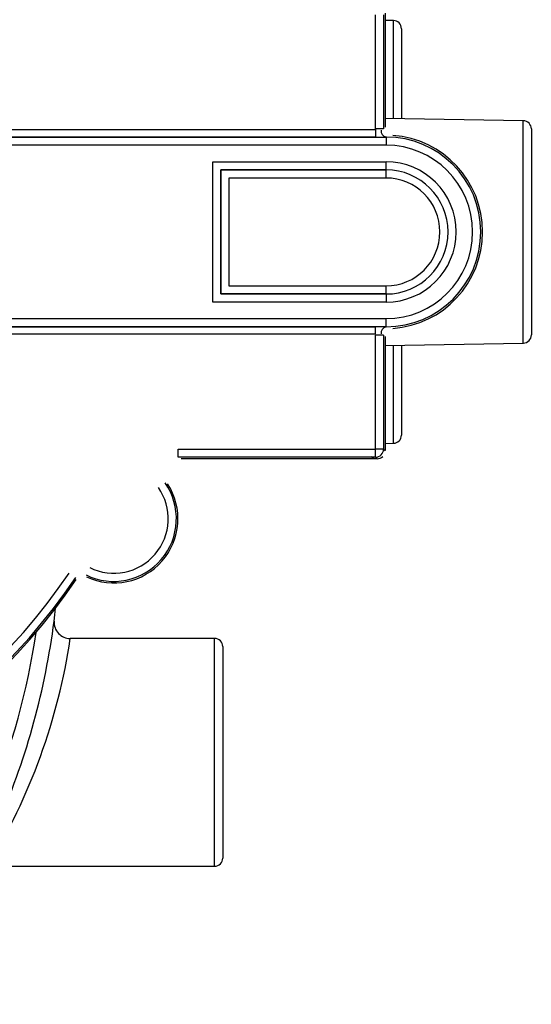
# Model space of a CAD drawing. Header units: inches. Extents: x 136.3 to 172.2, y 89.4 to 124.6.
# Tile 9 of 12: x 164.3 to 172.2, y 95.1 to 110.3. Entities that reach past the tile are written whole.
import ezdxf

# ---------------------------------------------------------------- set-up
doc = ezdxf.new("R2010")
doc.units = ezdxf.units.IN
doc.header["$MEASUREMENT"] = 0
doc.layers.add('N0', color=255, linetype='Continuous')

msp = doc.modelspace()

# ---------------------------------------------------------------- linework, layer by layer
at = {"layer": 'N0', "color": 255}
for p, q in [((169.836, 108.623), (169.836, 110.385)), ((169.961, 110.385), (169.961, 108.623)), ((169.985, 110.409), (169.985, 108.646)), ((170.113, 110.295), (169.985, 110.298)), ((170.113, 108.782), (170.113, 110.295)), ((170.237, 110.17), (170.237, 108.78)), ((172.123, 108.747), (169.985, 108.784)), ((164.012, 108.612), (169.836, 108.612)), ((169.961, 108.623), (169.836, 108.623)), ((169.836, 108.612), (169.836, 108.496)), ((172.123, 105.313), (172.123, 108.747)), ((172.247, 108.621), (172.247, 105.439)), ((164.012, 108.496), (169.999, 108.496)), ((169.836, 108.496), (164.012, 108.496)), ((169.999, 108.496), (169.999, 108.497)), ((169.999, 108.496), (169.999, 108.37)), ((169.999, 108.37), (164.063, 108.37)), ((167.319, 105.945), (167.319, 108.115)), ((167.319, 108.115), (169.999, 108.115)), ((169.999, 107.989), (169.999, 108.115)), ((167.444, 107.989), (167.444, 106.071)), ((169.999, 107.989), (167.444, 107.989)), ((167.445, 107.989), (167.444, 107.989)), ((167.445, 106.071), (167.445, 107.989)), ((167.445, 107.989), (169.999, 107.989)), ((167.57, 107.863), (167.57, 106.197)), ((169.999, 107.863), (167.57, 107.863)), ((169.999, 107.989), (169.999, 107.989)), ((169.999, 107.863), (169.999, 107.989)), ((167.57, 106.197), (169.999, 106.197)), ((169.999, 106.071), (169.999, 106.197)), ((167.444, 106.071), (169.999, 106.071)), ((167.445, 106.071), (167.444, 106.071)), ((169.999, 106.071), (167.445, 106.071)), ((169.999, 106.071), (169.999, 105.945)), ((169.999, 106.071), (169.999, 106.071)), ((169.999, 105.945), (167.319, 105.945)), ((164.063, 105.69), (169.999, 105.69)), ((169.999, 105.564), (169.999, 105.69)), ((169.999, 105.564), (164.012, 105.564)), ((164.012, 105.564), (169.836, 105.564)), ((169.836, 105.448), (164.012, 105.448)), ((169.836, 105.448), (169.836, 105.564)), ((169.961, 105.437), (169.836, 105.437)), ((169.836, 103.675), (169.836, 105.437)), ((169.961, 105.437), (169.961, 103.675)), ((169.999, 105.564), (169.999, 105.563)), ((169.985, 105.414), (169.985, 103.651)), ((169.985, 105.276), (172.123, 105.313)), ((170.113, 103.765), (170.113, 105.278)), ((170.237, 105.28), (170.237, 103.89)), ((169.985, 103.762), (170.113, 103.765)), ((166.786, 103.55), (166.786, 103.675)), ((166.786, 103.675), (169.836, 103.675)), ((169.836, 103.55), (169.836, 103.675)), ((169.961, 103.675), (169.836, 103.675)), ((169.961, 103.675), (169.985, 103.651)), ((169.836, 103.55), (166.786, 103.55)), ((169.86, 103.526), (166.832, 103.526)), ((169.86, 103.526), (169.836, 103.55)), ((167.347, 100.749), (165.115, 100.749)), ((167.347, 97.231), (167.347, 100.749)), ((167.473, 100.623), (167.473, 97.357)), ((163.838, 97.231), (167.347, 97.231))]:
    msp.add_line(p, q, dxfattribs=at)
for points in [[(169.836, 108.612, 2.052268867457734e-289, 2.052268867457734e-289, 0), (169.836, 108.613, 2.052268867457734e-289, 2.052268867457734e-289, 0), (169.836, 108.615, 2.052268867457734e-289, 2.052268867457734e-289, 0), (169.836, 108.617, 2.052268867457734e-289, 2.052268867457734e-289, 0), (169.836, 108.618, 2.052268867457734e-289, 2.052268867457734e-289, 0), (169.836, 108.62, 2.052268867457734e-289, 2.052268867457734e-289, 0), (169.836, 108.622, 2.052268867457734e-289, 2.052268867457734e-289, 0), (169.836, 108.623, 2.052268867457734e-289, 2.052268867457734e-289, 0)], [(169.836, 108.612, 2.052268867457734e-289, 2.052268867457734e-289, -0.004576), (169.848, 108.611, 2.052268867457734e-289, 2.052268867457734e-289, 0.000281), (169.86, 108.611, 2.052268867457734e-289, 2.052268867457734e-289, -0.003608), (169.873, 108.61, 2.052268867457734e-289, 2.052268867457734e-289, -0.006794), (169.888, 108.609, 2.052268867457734e-289, 2.052268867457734e-289, -0.009208), (169.9, 108.608, 2.052268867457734e-289, 2.052268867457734e-289, -0.026429), (169.913, 108.605, 2.052268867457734e-289, 2.052268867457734e-289, -0.984125), (169.921, 108.603, 2.052268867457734e-289, 2.052268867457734e-289, 0)], [(169.961, 108.623, 2.052268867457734e-289, 2.052268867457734e-289, 0.154746), (169.967, 108.578, 2.052268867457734e-289, 2.052268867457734e-289, 0.047923), (169.975, 108.56, 2.052268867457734e-289, 2.052268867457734e-289, 0.035965), (169.987, 108.543, 2.052268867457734e-289, 2.052268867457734e-289, 0.029471), (169.999, 108.531, 2.052268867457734e-289, 2.052268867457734e-289, 0.030997), (170.011, 108.521, 2.052268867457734e-289, 2.052268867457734e-289, 0.051559), (170.031, 108.508, 2.052268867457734e-289, 2.052268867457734e-289, 0.050962), (170.08, 108.498, 2.052268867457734e-289, 2.052268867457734e-289, 0)], [(169.961, 108.623, 2.052268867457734e-289, 2.052268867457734e-289, 0), (169.964, 108.626, 2.052268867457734e-289, 2.052268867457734e-289, 0), (169.968, 108.63, 2.052268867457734e-289, 2.052268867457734e-289, 0), (169.972, 108.633, 2.052268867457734e-289, 2.052268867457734e-289, 0), (169.975, 108.636, 2.052268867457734e-289, 2.052268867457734e-289, 0), (169.979, 108.64, 2.052268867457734e-289, 2.052268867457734e-289, 0), (169.982, 108.643, 2.052268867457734e-289, 2.052268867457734e-289, 0), (169.985, 108.646, 2.052268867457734e-289, 2.052268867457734e-289, 0)], [(170.102, 108.521, 2.052268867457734e-289, 2.052268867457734e-289, -0.159677), (170.056, 108.53, 2.052268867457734e-289, 2.052268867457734e-289, -0.03255), (170.045, 108.536, 2.052268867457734e-289, 2.052268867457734e-289, -0.025336), (170.034, 108.544, 2.052268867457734e-289, 2.052268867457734e-289, -0.026964), (170.022, 108.555, 2.052268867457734e-289, 2.052268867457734e-289, -0.051274), (170.004, 108.576, 2.052268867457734e-289, 2.052268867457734e-289, -0.063285), (169.991, 108.602, 2.052268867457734e-289, 2.052268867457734e-289, -0.038649), (169.985, 108.646, 2.052268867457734e-289, 2.052268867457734e-289, 0)], [(169.999, 108.497, 2.052268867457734e-289, 2.052268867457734e-289, -0.999678), (169.983, 108.497, 2.052268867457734e-289, 2.052268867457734e-289, -0.000739), (169.958, 108.497, 2.052268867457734e-289, 2.052268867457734e-289, -0.0009), (169.934, 108.496, 2.052268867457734e-289, 2.052268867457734e-289, -0.001286), (169.907, 108.496, 2.052268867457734e-289, 2.052268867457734e-289, -0.000746), (169.881, 108.496, 2.052268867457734e-289, 2.052268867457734e-289, 0.00008), (169.858, 108.496, 2.052268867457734e-289, 2.052268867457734e-289, -0.000943), (169.836, 108.496, 2.052268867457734e-289, 2.052268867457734e-289, 0)], [(169.921, 108.603, 2.052268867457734e-289, 2.052268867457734e-289, -0.574892), (169.94, 108.599, 2.052268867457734e-289, 2.052268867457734e-289, -0.142368), (169.951, 108.591, 2.052268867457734e-289, 2.052268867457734e-289, -0.042652), (169.956, 108.583, 2.052268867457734e-289, 2.052268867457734e-289, -0.005204), (169.962, 108.574, 2.052268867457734e-289, 2.052268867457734e-289, 0.039519), (169.974, 108.555, 2.052268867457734e-289, 2.052268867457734e-289, 0.103758), (170.021, 108.513, 2.052268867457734e-289, 2.052268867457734e-289, -0.799638), (170.08, 108.498, 2.052268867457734e-289, 2.052268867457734e-289, 0)], [(170.08, 108.498, 2.052268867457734e-289, 2.052268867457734e-289, 0.993334), (170.069, 108.497, 2.052268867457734e-289, 2.052268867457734e-289, -0.006143), (170.059, 108.498, 2.052268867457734e-289, 2.052268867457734e-289, 0.002892), (170.045, 108.498, 2.052268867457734e-289, 2.052268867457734e-289, 0.002067), (170.033, 108.498, 2.052268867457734e-289, 2.052268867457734e-289, 0.000811), (170.021, 108.497, 2.052268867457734e-289, 2.052268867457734e-289, -0.000189), (170.009, 108.497, 2.052268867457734e-289, 2.052268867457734e-289, 0.97579), (169.999, 108.497, 2.052268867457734e-289, 2.052268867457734e-289, 0)], [(170.102, 108.521, 2.052268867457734e-289, 2.052268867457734e-289, 0.997209), (170.099, 108.518, 2.052268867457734e-289, 2.052268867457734e-289, 0.000171), (170.096, 108.515, 2.052268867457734e-289, 2.052268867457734e-289, 0.000686), (170.093, 108.511, 2.052268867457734e-289, 2.052268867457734e-289, 0.000903), (170.089, 108.508, 2.052268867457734e-289, 2.052268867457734e-289, 0.000397), (170.086, 108.504, 2.052268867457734e-289, 2.052268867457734e-289, -0.000389), (170.083, 108.501, 2.052268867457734e-289, 2.052268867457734e-289, 0.000382), (170.08, 108.498, 2.052268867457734e-289, 2.052268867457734e-289, 0)], [(167.319, 108.115, 2.052268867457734e-289, 2.052268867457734e-289, 0), (167.343, 108.09, 2.052268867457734e-289, 2.052268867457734e-289, 0), (167.366, 108.067, 2.052268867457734e-289, 2.052268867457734e-289, 0), (167.388, 108.045, 2.052268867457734e-289, 2.052268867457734e-289, 0), (167.407, 108.027, 2.052268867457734e-289, 2.052268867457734e-289, 0), (167.423, 108.011, 2.052268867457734e-289, 2.052268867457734e-289, 0), (167.434, 107.999, 2.052268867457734e-289, 2.052268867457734e-289, 0), (167.442, 107.992, 2.052268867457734e-289, 2.052268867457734e-289, 0), (167.444, 107.989, 2.052268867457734e-289, 2.052268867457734e-289, 0)], [(167.57, 107.863, 2.052268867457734e-289, 2.052268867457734e-289, 0), (167.546, 107.888, 2.052268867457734e-289, 2.052268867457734e-289, 0), (167.523, 107.911, 2.052268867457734e-289, 2.052268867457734e-289, 0), (167.501, 107.932, 2.052268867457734e-289, 2.052268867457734e-289, 0), (167.482, 107.951, 2.052268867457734e-289, 2.052268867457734e-289, 0), (167.466, 107.967, 2.052268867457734e-289, 2.052268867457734e-289, 0), (167.455, 107.979, 2.052268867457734e-289, 2.052268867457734e-289, 0), (167.447, 107.986, 2.052268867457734e-289, 2.052268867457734e-289, 0), (167.445, 107.989, 2.052268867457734e-289, 2.052268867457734e-289, 0)], [(167.445, 106.071, 2.052268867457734e-289, 2.052268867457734e-289, 0), (167.447, 106.074, 2.052268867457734e-289, 2.052268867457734e-289, 0), (167.455, 106.081, 2.052268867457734e-289, 2.052268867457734e-289, 0), (167.466, 106.093, 2.052268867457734e-289, 2.052268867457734e-289, 0), (167.482, 106.109, 2.052268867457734e-289, 2.052268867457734e-289, 0), (167.501, 106.128, 2.052268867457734e-289, 2.052268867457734e-289, 0), (167.523, 106.149, 2.052268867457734e-289, 2.052268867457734e-289, 0), (167.546, 106.172, 2.052268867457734e-289, 2.052268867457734e-289, 0), (167.57, 106.197, 2.052268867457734e-289, 2.052268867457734e-289, 0)], [(167.319, 105.945, 2.052268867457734e-289, 2.052268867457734e-289, 0), (167.343, 105.97, 2.052268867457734e-289, 2.052268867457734e-289, 0), (167.366, 105.993, 2.052268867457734e-289, 2.052268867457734e-289, 0), (167.388, 106.014, 2.052268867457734e-289, 2.052268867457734e-289, 0), (167.407, 106.033, 2.052268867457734e-289, 2.052268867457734e-289, 0), (167.423, 106.049, 2.052268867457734e-289, 2.052268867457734e-289, 0), (167.434, 106.061, 2.052268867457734e-289, 2.052268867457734e-289, 0), (167.442, 106.068, 2.052268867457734e-289, 2.052268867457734e-289, 0), (167.444, 106.071, 2.052268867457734e-289, 2.052268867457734e-289, 0)], [(169.836, 105.564, 2.052268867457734e-289, 2.052268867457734e-289, -0.999551), (169.85, 105.564, 2.052268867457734e-289, 2.052268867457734e-289, -0.000419), (169.877, 105.564, 2.052268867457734e-289, 2.052268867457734e-289, -0.000437), (169.901, 105.564, 2.052268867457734e-289, 2.052268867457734e-289, -0.000841), (169.926, 105.564, 2.052268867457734e-289, 2.052268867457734e-289, -0.00163), (169.954, 105.563, 2.052268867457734e-289, 2.052268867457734e-289, -0.000635), (169.975, 105.563, 2.052268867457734e-289, 2.052268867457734e-289, -0.00161), (169.999, 105.563, 2.052268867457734e-289, 2.052268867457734e-289, 0)], [(169.921, 105.457, 2.052268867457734e-289, 2.052268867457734e-289, -0.021049), (169.909, 105.454, 2.052268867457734e-289, 2.052268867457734e-289, -0.008391), (169.898, 105.452, 2.052268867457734e-289, 2.052268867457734e-289, -0.023293), (169.884, 105.45, 2.052268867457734e-289, 2.052268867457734e-289, -0.01113), (169.87, 105.45, 2.052268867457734e-289, 2.052268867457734e-289, -0.002575), (169.858, 105.449, 2.052268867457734e-289, 2.052268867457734e-289, 0.00671), (169.843, 105.449, 2.052268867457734e-289, 2.052268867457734e-289, 0.992563), (169.836, 105.448, 2.052268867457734e-289, 2.052268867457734e-289, 0)], [(169.836, 105.437, 2.052268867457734e-289, 2.052268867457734e-289, 0), (169.836, 105.438, 2.052268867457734e-289, 2.052268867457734e-289, 0), (169.836, 105.44, 2.052268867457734e-289, 2.052268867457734e-289, 0), (169.836, 105.442, 2.052268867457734e-289, 2.052268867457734e-289, 0), (169.836, 105.443, 2.052268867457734e-289, 2.052268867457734e-289, 0), (169.836, 105.445, 2.052268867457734e-289, 2.052268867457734e-289, 0), (169.836, 105.447, 2.052268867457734e-289, 2.052268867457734e-289, 0), (169.836, 105.448, 2.052268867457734e-289, 2.052268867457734e-289, 0)], [(170.08, 105.562, 2.052268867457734e-289, 2.052268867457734e-289, -0.855317), (170.038, 105.554, 2.052268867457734e-289, 2.052268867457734e-289, 0.058061), (170.006, 105.537, 2.052268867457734e-289, 2.052268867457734e-289, 0.027746), (169.993, 105.528, 2.052268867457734e-289, 2.052268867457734e-289, 0.03315), (169.982, 105.516, 2.052268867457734e-289, 2.052268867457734e-289, 0.044326), (169.97, 105.5, 2.052268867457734e-289, 2.052268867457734e-289, -0.010052), (169.961, 105.484, 2.052268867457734e-289, 2.052268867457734e-289, -0.182953), (169.921, 105.457, 2.052268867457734e-289, 2.052268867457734e-289, 0)], [(170.08, 105.562, 2.052268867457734e-289, 2.052268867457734e-289, 0.188985), (170.053, 105.559, 2.052268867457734e-289, 2.052268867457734e-289, 0.071973), (170.034, 105.553, 2.052268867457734e-289, 2.052268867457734e-289, 0.038655), (170.018, 105.544, 2.052268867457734e-289, 2.052268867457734e-289, 0.035523), (170.002, 105.532, 2.052268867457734e-289, 2.052268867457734e-289, 0.038612), (169.988, 105.517, 2.052268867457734e-289, 2.052268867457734e-289, 0.049624), (169.974, 105.497, 2.052268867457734e-289, 2.052268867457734e-289, 0.077659), (169.961, 105.437, 2.052268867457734e-289, 2.052268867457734e-289, 0)], [(169.985, 105.414, 2.052268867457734e-289, 2.052268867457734e-289, 0), (169.982, 105.417, 2.052268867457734e-289, 2.052268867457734e-289, 0), (169.979, 105.42, 2.052268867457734e-289, 2.052268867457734e-289, 0), (169.975, 105.424, 2.052268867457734e-289, 2.052268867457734e-289, 0), (169.972, 105.427, 2.052268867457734e-289, 2.052268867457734e-289, 0), (169.968, 105.43, 2.052268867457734e-289, 2.052268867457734e-289, 0), (169.964, 105.434, 2.052268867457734e-289, 2.052268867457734e-289, 0), (169.961, 105.437, 2.052268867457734e-289, 2.052268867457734e-289, 0)], [(169.985, 105.414, 2.052268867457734e-289, 2.052268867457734e-289, -0.13656), (169.989, 105.455, 2.052268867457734e-289, 2.052268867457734e-289, -0.049268), (169.995, 105.47, 2.052268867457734e-289, 2.052268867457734e-289, -0.031848), (170.004, 105.484, 2.052268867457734e-289, 2.052268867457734e-289, -0.035272), (170.017, 105.501, 2.052268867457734e-289, 2.052268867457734e-289, -0.051454), (170.037, 105.518, 2.052268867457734e-289, 2.052268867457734e-289, -0.061464), (170.062, 105.532, 2.052268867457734e-289, 2.052268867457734e-289, -0.030222), (170.102, 105.539, 2.052268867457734e-289, 2.052268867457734e-289, 0)], [(169.999, 105.563, 2.052268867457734e-289, 2.052268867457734e-289, 0.000547), (170.008, 105.563, 2.052268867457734e-289, 2.052268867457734e-289, -0.000518), (170.021, 105.563, 2.052268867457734e-289, 2.052268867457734e-289, 0.000305), (170.033, 105.563, 2.052268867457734e-289, 2.052268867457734e-289, 0.000981), (170.045, 105.562, 2.052268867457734e-289, 2.052268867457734e-289, 0.001705), (170.059, 105.562, 2.052268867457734e-289, 2.052268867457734e-289, -0.004049), (170.069, 105.562, 2.052268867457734e-289, 2.052268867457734e-289, -0.011841), (170.08, 105.562, 2.052268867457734e-289, 2.052268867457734e-289, 0)], [(170.08, 105.562, 2.052268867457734e-289, 2.052268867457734e-289, 0.99962), (170.082, 105.56, 2.052268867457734e-289, 2.052268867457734e-289, 0.000213), (170.085, 105.557, 2.052268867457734e-289, 2.052268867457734e-289, 0.000423), (170.089, 105.553, 2.052268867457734e-289, 2.052268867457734e-289, 0.000556), (170.093, 105.549, 2.052268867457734e-289, 2.052268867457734e-289, 0.00061), (170.097, 105.545, 2.052268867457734e-289, 2.052268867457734e-289, 0.000261), (170.1, 105.541, 2.052268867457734e-289, 2.052268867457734e-289, 0.999279), (170.102, 105.539, 2.052268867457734e-289, 2.052268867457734e-289, 0)], [(166.478, 103.082, 2.052268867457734e-289, 2.052268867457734e-289, -0.095152), (166.429, 103.161, 2.052268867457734e-289, 2.052268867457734e-289, -0.11886), (166.403, 103.279, 2.052268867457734e-289, 2.052268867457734e-289, -0.075791), (166.417, 103.405, 2.052268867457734e-289, 2.052268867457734e-289, -0.088911), (166.476, 103.525, 2.052268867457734e-289, 2.052268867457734e-289, -0.088335), (166.573, 103.618, 2.052268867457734e-289, 2.052268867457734e-289, -0.092857), (166.691, 103.669, 2.052268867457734e-289, 2.052268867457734e-289, 0.951624), (166.786, 103.675, 2.052268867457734e-289, 2.052268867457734e-289, 0)], [(166.786, 103.55, 2.052268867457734e-289, 2.052268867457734e-289, -0.9678), (166.722, 103.545, 2.052268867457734e-289, 2.052268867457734e-289, 0.075989), (166.658, 103.52, 2.052268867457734e-289, 2.052268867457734e-289, 0.0911), (166.587, 103.46, 2.052268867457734e-289, 2.052268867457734e-289, 0.074751), (166.549, 103.395, 2.052268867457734e-289, 2.052268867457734e-289, 0.078808), (166.531, 103.316, 2.052268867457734e-289, 2.052268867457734e-289, 0.137515), (166.547, 103.209, 2.052268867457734e-289, 2.052268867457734e-289, 0.064518), (166.581, 103.154, 2.052268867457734e-289, 2.052268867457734e-289, 0)], [(166.621, 103.138, 2.052268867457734e-289, 2.052268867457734e-289, -0.085879), (166.593, 103.187, 2.052268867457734e-289, 2.052268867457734e-289, -0.116416), (166.576, 103.257, 2.052268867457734e-289, 2.052268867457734e-289, -0.086363), (166.588, 103.353, 2.052268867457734e-289, 2.052268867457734e-289, -0.089099), (166.63, 103.432, 2.052268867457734e-289, 2.052268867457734e-289, -0.077074), (166.688, 103.486, 2.052268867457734e-289, 2.052268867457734e-289, -0.085414), (166.759, 103.519, 2.052268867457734e-289, 2.052268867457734e-289, 0.917532), (166.832, 103.526, 2.052268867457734e-289, 2.052268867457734e-289, 0)], [(166.786, 103.55, 2.052268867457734e-289, 2.052268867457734e-289, 0), (166.792, 103.547, 2.052268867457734e-289, 2.052268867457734e-289, 0), (166.799, 103.543, 2.052268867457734e-289, 2.052268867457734e-289, 0), (166.806, 103.539, 2.052268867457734e-289, 2.052268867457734e-289, 0), (166.812, 103.536, 2.052268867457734e-289, 2.052268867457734e-289, 0), (166.819, 103.532, 2.052268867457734e-289, 2.052268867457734e-289, 0), (166.826, 103.529, 2.052268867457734e-289, 2.052268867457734e-289, 0), (166.832, 103.526, 2.052268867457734e-289, 2.052268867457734e-289, 0)], [(166.581, 103.154, 2.052268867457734e-289, 2.052268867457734e-289, 0), (166.578, 103.153, 2.052268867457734e-289, 2.052268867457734e-289, 0), (166.572, 103.149, 2.052268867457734e-289, 2.052268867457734e-289, 0), (166.563, 103.142, 2.052268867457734e-289, 2.052268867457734e-289, 0), (166.55, 103.133, 2.052268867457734e-289, 2.052268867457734e-289, 0), (166.534, 103.122, 2.052268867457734e-289, 2.052268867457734e-289, 0), (166.517, 103.11, 2.052268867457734e-289, 2.052268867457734e-289, 0), (166.498, 103.096, 2.052268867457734e-289, 2.052268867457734e-289, 0), (166.478, 103.082, 2.052268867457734e-289, 2.052268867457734e-289, 0)], [(166.621, 103.138, 2.052268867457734e-289, 2.052268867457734e-289, 0), (166.616, 103.14, 2.052268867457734e-289, 2.052268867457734e-289, 0), (166.61, 103.143, 2.052268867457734e-289, 2.052268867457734e-289, 0), (166.604, 103.145, 2.052268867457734e-289, 2.052268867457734e-289, 0), (166.598, 103.147, 2.052268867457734e-289, 2.052268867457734e-289, 0), (166.592, 103.15, 2.052268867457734e-289, 2.052268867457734e-289, 0), (166.586, 103.152, 2.052268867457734e-289, 2.052268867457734e-289, 0), (166.581, 103.154, 2.052268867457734e-289, 2.052268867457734e-289, 0)], [(165.096, 101.76, 2.052268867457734e-289, 2.052268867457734e-289, 0.955506), (165.128, 101.802, 2.052268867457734e-289, 2.052268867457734e-289, -0.072892), (165.175, 101.84, 2.052268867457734e-289, 2.052268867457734e-289, -0.064123), (165.237, 101.865, 2.052268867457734e-289, 2.052268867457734e-289, -0.057659), (165.301, 101.876, 2.052268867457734e-289, 2.052268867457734e-289, -0.078815), (165.35, 101.871, 2.052268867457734e-289, 2.052268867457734e-289, -0.048848), (165.378, 101.86, 2.052268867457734e-289, 2.052268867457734e-289, -0.048757), (165.415, 101.844, 2.052268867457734e-289, 2.052268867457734e-289, 0)], [(165.36, 101.731, 2.052268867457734e-289, 2.052268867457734e-289, 0), (165.361, 101.734, 2.052268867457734e-289, 2.052268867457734e-289, 0), (165.364, 101.74, 2.052268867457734e-289, 2.052268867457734e-289, 0), (165.37, 101.751, 2.052268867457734e-289, 2.052268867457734e-289, 0), (165.376, 101.765, 2.052268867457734e-289, 2.052268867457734e-289, 0), (165.385, 101.782, 2.052268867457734e-289, 2.052268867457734e-289, 0), (165.394, 101.801, 2.052268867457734e-289, 2.052268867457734e-289, 0), (165.405, 101.822, 2.052268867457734e-289, 2.052268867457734e-289, 0), (165.415, 101.844, 2.052268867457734e-289, 2.052268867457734e-289, 0)], [(166.45, 101.862, 2.052268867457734e-289, 2.052268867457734e-289, -0.987075), (166.444, 101.729, 2.052268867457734e-289, 2.052268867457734e-289, -0.004755), (166.436, 101.561, 2.052268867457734e-289, 2.052268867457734e-289, -0.005942), (166.425, 101.39, 2.052268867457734e-289, 2.052268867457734e-289, -0.005329), (166.41, 101.225, 2.052268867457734e-289, 2.052268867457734e-289, -0.0074), (166.389, 101.049, 2.052268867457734e-289, 2.052268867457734e-289, -0.00453), (166.366, 100.889, 2.052268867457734e-289, 2.052268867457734e-289, -0.978301), (166.346, 100.749, 2.052268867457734e-289, 2.052268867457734e-289, 0)], [(165.2, 101.689, 2.052268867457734e-289, 2.052268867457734e-289, 0), (165.198, 101.691, 2.052268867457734e-289, 2.052268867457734e-289, 0), (165.192, 101.695, 2.052268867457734e-289, 2.052268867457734e-289, 0), (165.182, 101.702, 2.052268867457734e-289, 2.052268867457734e-289, 0), (165.169, 101.71, 2.052268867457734e-289, 2.052268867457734e-289, 0), (165.154, 101.721, 2.052268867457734e-289, 2.052268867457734e-289, 0), (165.136, 101.733, 2.052268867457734e-289, 2.052268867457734e-289, 0), (165.116, 101.746, 2.052268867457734e-289, 2.052268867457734e-289, 0), (165.096, 101.76, 2.052268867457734e-289, 2.052268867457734e-289, 0)], [(165.36, 101.731, 2.052268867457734e-289, 2.052268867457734e-289, 0.086651), (165.333, 101.743, 2.052268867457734e-289, 2.052268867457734e-289, 0.078081), (165.313, 101.747, 2.052268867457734e-289, 2.052268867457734e-289, 0.038754), (165.295, 101.747, 2.052268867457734e-289, 2.052268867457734e-289, 0.031552), (165.277, 101.744, 2.052268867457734e-289, 2.052268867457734e-289, 0.036343), (165.257, 101.738, 2.052268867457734e-289, 2.052268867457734e-289, 0.039542), (165.24, 101.729, 2.052268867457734e-289, 2.052268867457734e-289, -0.810264), (165.2, 101.689, 2.052268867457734e-289, 2.052268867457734e-289, 0)], [(165.209, 101.659, 2.052268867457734e-289, 2.052268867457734e-289, 0), (165.208, 101.663, 2.052268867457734e-289, 2.052268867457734e-289, 0), (165.206, 101.667, 2.052268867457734e-289, 2.052268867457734e-289, 0), (165.205, 101.672, 2.052268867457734e-289, 2.052268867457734e-289, 0), (165.204, 101.676, 2.052268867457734e-289, 2.052268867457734e-289, 0), (165.203, 101.681, 2.052268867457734e-289, 2.052268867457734e-289, 0), (165.201, 101.685, 2.052268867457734e-289, 2.052268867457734e-289, 0), (165.2, 101.689, 2.052268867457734e-289, 2.052268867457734e-289, 0)], [(165.209, 101.659, 2.052268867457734e-289, 2.052268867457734e-289, -0.081839), (165.226, 101.681, 2.052268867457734e-289, 2.052268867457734e-289, -0.079402), (165.241, 101.695, 2.052268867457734e-289, 2.052268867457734e-289, -0.040961), (165.257, 101.703, 2.052268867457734e-289, 2.052268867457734e-289, -0.032869), (165.275, 101.71, 2.052268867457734e-289, 2.052268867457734e-289, -0.037698), (165.296, 101.715, 2.052268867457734e-289, 2.052268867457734e-289, -0.041653), (165.316, 101.716, 2.052268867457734e-289, 2.052268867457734e-289, 0.829826), (165.366, 101.702, 2.052268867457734e-289, 2.052268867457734e-289, 0)], [(165.36, 101.731, 2.052268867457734e-289, 2.052268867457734e-289, 0), (165.361, 101.727, 2.052268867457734e-289, 2.052268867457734e-289, 0), (165.362, 101.723, 2.052268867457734e-289, 2.052268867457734e-289, 0), (165.362, 101.718, 2.052268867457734e-289, 2.052268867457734e-289, 0), (165.363, 101.714, 2.052268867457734e-289, 2.052268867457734e-289, 0), (165.364, 101.71, 2.052268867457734e-289, 2.052268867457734e-289, 0), (165.365, 101.705, 2.052268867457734e-289, 2.052268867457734e-289, 0), (165.366, 101.702, 2.052268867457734e-289, 2.052268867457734e-289, 0)], [(166.102, 100.749, 2.052268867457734e-289, 2.052268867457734e-289, 0.975715), (166.12, 100.881, 2.052268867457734e-289, 2.052268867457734e-289, 0.001963), (166.14, 101.015, 2.052268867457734e-289, 2.052268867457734e-289, 0.005838), (166.16, 101.175, 2.052268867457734e-289, 2.052268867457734e-289, 0.005918), (166.176, 101.324, 2.052268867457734e-289, 2.052268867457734e-289, 0.005621), (166.187, 101.461, 2.052268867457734e-289, 2.052268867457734e-289, 0.007016), (166.196, 101.622, 2.052268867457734e-289, 2.052268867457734e-289, 0.992217), (166.199, 101.703, 2.052268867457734e-289, 2.052268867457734e-289, 0)], [(165.341, 97.231, 2.052268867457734e-289, 2.052268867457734e-289, 0.920205), (165.24, 97.062, 2.052268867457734e-289, 2.052268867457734e-289, -0.028978), (165.081, 96.888, 2.052268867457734e-289, 2.052268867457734e-289, -0.043359), (164.901, 96.738, 2.052268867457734e-289, 2.052268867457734e-289, -0.037671), (164.704, 96.624, 2.052268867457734e-289, 2.052268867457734e-289, -0.034849), (164.488, 96.538, 2.052268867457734e-289, 2.052268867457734e-289, -0.051457), (164.26, 96.486, 2.052268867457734e-289, 2.052268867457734e-289, -0.04778), (164.039, 96.477, 2.052268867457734e-289, 2.052268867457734e-289, 0)], [(164.048, 96.724, 2.052268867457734e-289, 2.052268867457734e-289, 0.055503), (164.213, 96.729, 2.052268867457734e-289, 2.052268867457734e-289, 0.051064), (164.38, 96.762, 2.052268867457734e-289, 2.052268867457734e-289, 0.028588), (164.541, 96.818, 2.052268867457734e-289, 2.052268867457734e-289, 0.036997), (164.688, 96.892, 2.052268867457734e-289, 2.052268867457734e-289, 0.028304), (164.824, 96.986, 2.052268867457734e-289, 2.052268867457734e-289, 0.037364), (164.953, 97.099, 2.052268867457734e-289, 2.052268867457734e-289, -0.982439), (165.05, 97.231, 2.052268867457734e-289, 2.052268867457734e-289, 0)], [(165.353, 97.231, 2.052268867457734e-289, 2.052268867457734e-289, -0.472784), (165.225, 96.94, 2.052268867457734e-289, 2.052268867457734e-289, -0.014738), (165.068, 96.61, 2.052268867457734e-289, 2.052268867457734e-289, -0.007062), (164.902, 96.296, 2.052268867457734e-289, 2.052268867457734e-289, -0.004643), (164.722, 95.973, 2.052268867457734e-289, 2.052268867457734e-289, -0.007926), (164.547, 95.675, 2.052268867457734e-289, 2.052268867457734e-289, -0.013966), (164.343, 95.363, 2.052268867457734e-289, 2.052268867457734e-289, -0.010048), (164.163, 95.097, 2.052268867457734e-289, 2.052268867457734e-289, 0)], [(163.964, 95.235, 2.052268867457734e-289, 2.052268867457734e-289, 0.00847), (164.094, 95.43, 2.052268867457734e-289, 2.052268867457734e-289, 0.004832), (164.223, 95.62, 2.052268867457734e-289, 2.052268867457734e-289, 0.008911), (164.369, 95.849, 2.052268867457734e-289, 2.052268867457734e-289, 0.005966), (164.499, 96.067, 2.052268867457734e-289, 2.052268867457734e-289, 0.007732), (164.621, 96.287, 2.052268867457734e-289, 2.052268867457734e-289, 0.009376), (164.738, 96.515, 2.052268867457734e-289, 2.052268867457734e-289, 0.531565), (164.838, 96.712, 2.052268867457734e-289, 2.052268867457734e-289, 0)]]:
    msp.add_lwpolyline(points, format="xyseb", dxfattribs=at)
for centre, radius, start, end in [((170.111, 110.17), 0.126, 0, 89), ((172.121, 108.621), 0.126, 0, 89), ((170.022, 108.595), 0.101, 175.2356, 256.7672), ((169.999, 107.03), 1.466, 270, 90), ((169.999, 107.03), 1.494, 273.9804, 86.0196), ((169.999, 107.03), 1.34, 270, 90), ((169.999, 107.03), 1.085, 270, 90), ((169.999, 107.03), 0.959, 270, 90), ((169.999, 107.03), 0.959, 270, 90), ((169.999, 107.03), 0.833, 270, 90), ((170.022, 105.465), 0.101, 103.2328, 184.7644), ((172.121, 105.439), 0.126, 271, 0), ((170.111, 103.89), 0.126, 271, 360), ((169.836, 103.675), 0.126, 270.0212, 359.979), ((165.788, 102.599), 0.968, 243.7158, 35.0286), ((165.788, 102.599), 0.992, 244.7952, 32.9151), ((165.788, 102.599), 0.842, 243.7158, 35.0286), ((157.331, 107.03), 9.385, 270, 325.8348), ((157.331, 107.03), 9.51, 270, 325.8348), ((157.331, 107.03), 9.534, 270, 325.7111), ((153.403, 102.507), 11.558, 337.8039, 353.5858), ((165.114, 100.999), 0.25, 176.3118, 270.2967), ((155.765, 102.153), 9.455, 328.6342, 351.4538), ((153.403, 102.507), 11.306, 337.8039, 351.5371), ((167.347, 100.623), 0.126, 0, 90), ((167.347, 97.357), 0.126, 270, 360)]:
    msp.add_arc(centre, radius, start, end, dxfattribs=at)
msp.add_ellipse((169.86, 103.651), major_axis=(0, 0.126), ratio=0.999695, start_param=2.356345, end_param=3.926837, dxfattribs=at)

doc.saveas('drawing.dxf')
